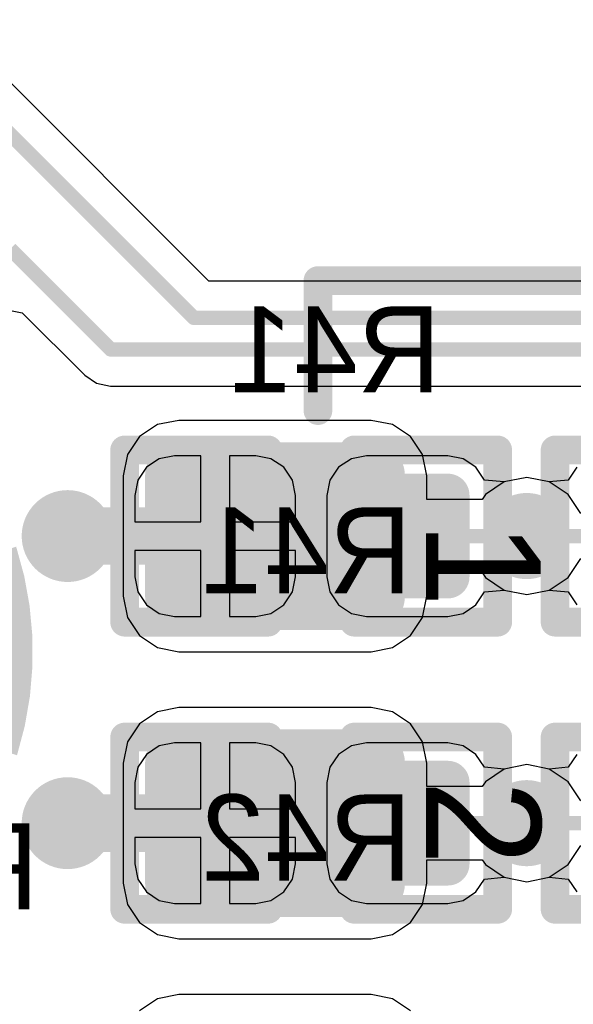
# Model space of a CAD drawing. Header units: millimetres. Extents: x 1.4 to 10.4, y 0 to 10.9.
# Tile 34 of 177: x 3.773 to 3.966, y 3.802 to 4.145. Entities that reach past the tile are written whole.
import ezdxf

# ---------------------------------------------------------------- set-up
doc = ezdxf.new("R2010")
doc.units = ezdxf.units.MM
doc.header["$MEASUREMENT"] = 0
for name, color, linetype in [('BottomLayer', 5, 'Continuous'), ('BottomOverlay', 54, 'Continuous'), ('BottomPaste', 16, 'Continuous'), ('BottomSolder', 6, 'Continuous'), ('DrillDrawing', 1, 'Continuous'), ('DrillGuide', 244, 'Continuous'), ('InternalPlane1', 76, 'Continuous'), ('InternalPlane2', 16, 'Continuous'), ('Mechanical32', 56, 'Continuous'), ('MultiLayer', 9, 'Continuous'), ('TopLayer', 1, 'Continuous'), ('TopOverlay', 2, 'Continuous'), ('TopPaste', 8, 'Continuous'), ('TopSolder', 216, 'Continuous')]:
    doc.layers.add(name, color=color, linetype=linetype)

msp = doc.modelspace()

# ---------------------------------------------------------------- linework, layer by layer
at = {"layer": 'BottomLayer'}
for p, q in [((3.8392791, 4.0537449), (3.748178, 4.144846)), ((5.6907209, 4.0537449), (3.8392791, 4.0537449)), ((3.7603953, 4.0455424), (3.7741743, 4.0428017)), ((3.7741743, 4.0428017), (3.795988, 4.020988)), ((3.795988, 4.020988), (3.8001227, 4.0182252)), ((3.8001227, 4.0182252), (3.805, 4.0172551)), ((3.805, 4.0172551), (4.0795184, 4.0172551)), ((3.8219667, 3.9919311), (3.8174868, 3.9889378)), ((3.827251, 3.9929822), (3.8219667, 3.9919311)), ((3.8364242, 3.9929822), (3.827251, 3.9929822)), ((3.8364242, 3.9700004), (3.8364242, 3.9929822)), ((3.8555974, 3.9929822), (3.8464242, 3.9929822)), ((3.8464242, 3.9929822), (3.8464242, 3.9700004)), ((3.8608817, 3.9919311), (3.8555974, 3.9929822)), ((3.8653616, 3.9889378), (3.8608817, 3.9919311)), ((3.8888959, 3.9919311), (3.884416, 3.9889378)), ((3.8941802, 3.9929822), (3.8888959, 3.9919311)), ((3.9225266, 3.9929822), (3.8941802, 3.9929822)), ((3.9278109, 3.9919311), (3.9225266, 3.9929822)), ((3.9322908, 3.9889378), (3.9278109, 3.9919311)), ((3.8174868, 3.9889378), (3.8144935, 3.9844579)), ((3.8683549, 3.9844579), (3.8653616, 3.9889378)), ((3.884416, 3.9889378), (3.8814227, 3.9844579)), ((3.9352841, 3.984458), (3.9322908, 3.9889378)), ((3.9674868, 3.9889378), (3.9644935, 3.984458)), ((3.95, 3.9853918), (3.9421966, 3.9838396)), ((3.9578034, 3.9838396), (3.95, 3.9853918)), ((3.8144935, 3.9844579), (3.8134424, 3.9791736)), ((3.869406, 3.9791736), (3.8683549, 3.9844579)), ((3.8814227, 3.9844579), (3.8803716, 3.9791736)), ((3.9421964, 3.9838396), (3.9352841, 3.984458)), ((3.9352841, 3.984458), (3.9352841, 3.984458)), ((3.9421965, 3.9838397), (3.9421964, 3.9838396)), ((3.9421966, 3.9838396), (3.9421965, 3.9838397)), ((3.9578035, 3.9838397), (3.9578034, 3.9838396)), ((3.9578036, 3.9838396), (3.9578035, 3.9838397)), ((3.9644935, 3.984458), (3.9578036, 3.9838396)), ((3.9644935, 3.984458), (3.9644935, 3.984458)), ((3.8134424, 3.9791736), (3.8134424, 3.9700004)), ((3.869406, 3.9700004), (3.869406, 3.9791736)), ((3.8803716, 3.9791736), (3.8803716, 3.9508272)), ((3.8134424, 3.9700004), (3.8364242, 3.9700004)), ((3.8464242, 3.9700004), (3.869406, 3.9700004)), ((3.8364242, 3.9600004), (3.8134424, 3.9600004)), ((3.8134424, 3.9600004), (3.8134424, 3.9508272)), ((3.8364242, 3.9370186), (3.8364242, 3.9600004)), ((3.869406, 3.9600004), (3.8464242, 3.9600004)), ((3.8464242, 3.9600004), (3.8464242, 3.9370186)), ((3.869406, 3.9508272), (3.869406, 3.9600004)), ((3.8134424, 3.9508272), (3.8144935, 3.9455429)), ((3.8683549, 3.9455429), (3.869406, 3.9508272)), ((3.8803716, 3.9508272), (3.8814227, 3.9455429)), ((3.8144935, 3.9455429), (3.8174868, 3.941063)), ((3.8653616, 3.941063), (3.8683549, 3.9455429)), ((3.8814227, 3.9455429), (3.884416, 3.941063)), ((3.9322908, 3.941063), (3.9352841, 3.9455428)), ((3.9352841, 3.9455428), (3.9421964, 3.9461604)), ((3.9352841, 3.9455428), (3.9352841, 3.9455428)), ((3.9352841, 3.9455428), (3.9352841, 3.9455428)), ((3.9421964, 3.9461604), (3.9421965, 3.9461603)), ((3.9421965, 3.9461603), (3.9421966, 3.9461604)), ((3.9421966, 3.9461604), (3.95, 3.9446082)), ((3.95, 3.9446082), (3.9578034, 3.9461604)), ((3.9578034, 3.9461604), (3.9578035, 3.9461603)), ((3.9578035, 3.9461603), (3.9578036, 3.9461604)), ((3.9578036, 3.9461604), (3.9644935, 3.9455428)), ((3.9644935, 3.9455428), (3.9644935, 3.9455428)), ((3.9644935, 3.9455428), (3.9644935, 3.9455428)), ((3.9644935, 3.9455428), (3.9674868, 3.941063)), ((3.8174868, 3.941063), (3.8219667, 3.9380697)), ((3.8608817, 3.9380697), (3.8653616, 3.941063)), ((3.884416, 3.941063), (3.8888959, 3.9380697)), ((3.9278109, 3.9380697), (3.9322908, 3.941063)), ((3.8219667, 3.9380697), (3.827251, 3.9370186)), ((3.827251, 3.9370186), (3.8364242, 3.9370186)), ((3.8464242, 3.9370186), (3.8555974, 3.9370186)), ((3.8555974, 3.9370186), (3.8608817, 3.9380697)), ((3.8888959, 3.9380697), (3.8941802, 3.9370186)), ((3.8941802, 3.9370186), (3.9225266, 3.9370186)), ((3.9225266, 3.9370186), (3.9278109, 3.9380697)), ((3.827251, 3.8929822), (3.8219667, 3.8919311)), ((3.8364242, 3.8929822), (3.827251, 3.8929822)), ((3.8364242, 3.8700004), (3.8364242, 3.8929822)), ((3.8555974, 3.8929822), (3.8464242, 3.8929822)), ((3.8464242, 3.8929822), (3.8464242, 3.8700004)), ((3.8608817, 3.8919311), (3.8555974, 3.8929822)), ((3.8941802, 3.8929822), (3.8888959, 3.8919311)), ((3.9225266, 3.8929822), (3.8941802, 3.8929822)), ((3.9278109, 3.8919311), (3.9225266, 3.8929822)), ((3.8174868, 3.8889378), (3.8144935, 3.8844579)), ((3.8219667, 3.8919311), (3.8174868, 3.8889378)), ((3.8653616, 3.8889378), (3.8608817, 3.8919311)), ((3.8683549, 3.8844579), (3.8653616, 3.8889378)), ((3.884416, 3.8889378), (3.8814227, 3.8844579)), ((3.8888959, 3.8919311), (3.884416, 3.8889378)), ((3.9322908, 3.8889378), (3.9278109, 3.8919311)), ((3.9352841, 3.884458), (3.9322908, 3.8889378)), ((3.9674868, 3.8889378), (3.9644935, 3.884458)), ((3.8144935, 3.8844579), (3.8134424, 3.8791736)), ((3.869406, 3.8791736), (3.8683549, 3.8844579)), ((3.8814227, 3.8844579), (3.8803716, 3.8791736)), ((3.9421964, 3.8838396), (3.9352841, 3.884458)), ((3.9352841, 3.884458), (3.9352841, 3.884458)), ((3.9421965, 3.8838397), (3.9421964, 3.8838396)), ((3.9421966, 3.8838396), (3.9421965, 3.8838397)), ((3.95, 3.8853918), (3.9421966, 3.8838396)), ((3.9578034, 3.8838396), (3.95, 3.8853918)), ((3.9578035, 3.8838397), (3.9578034, 3.8838396)), ((3.9578036, 3.8838396), (3.9578035, 3.8838397)), ((3.9644935, 3.884458), (3.9578036, 3.8838396)), ((3.9644935, 3.884458), (3.9644935, 3.884458)), ((3.8134424, 3.8791736), (3.8134424, 3.8700004)), ((3.869406, 3.8700004), (3.869406, 3.8791736)), ((3.8803716, 3.8791736), (3.8803716, 3.8508272)), ((3.8134424, 3.8700004), (3.8364242, 3.8700004)), ((3.8464242, 3.8700004), (3.869406, 3.8700004)), ((3.8364242, 3.8600004), (3.8134424, 3.8600004)), ((3.8134424, 3.8600004), (3.8134424, 3.8508272)), ((3.8364242, 3.8370186), (3.8364242, 3.8600004)), ((3.869406, 3.8600004), (3.8464242, 3.8600004)), ((3.8464242, 3.8600004), (3.8464242, 3.8370186)), ((3.869406, 3.8508272), (3.869406, 3.8600004)), ((3.8134424, 3.8508272), (3.8144935, 3.8455429)), ((3.8683549, 3.8455429), (3.869406, 3.8508272)), ((3.8803716, 3.8508272), (3.8814227, 3.8455429)), ((3.8144935, 3.8455429), (3.8174868, 3.841063)), ((3.8653616, 3.841063), (3.8683549, 3.8455429)), ((3.8814227, 3.8455429), (3.884416, 3.841063)), ((3.9322908, 3.841063), (3.9352841, 3.8455428)), ((3.9352841, 3.8455428), (3.9421964, 3.8461604)), ((3.9352841, 3.8455428), (3.9352841, 3.8455428)), ((3.9352841, 3.8455428), (3.9352841, 3.8455428)), ((3.9421964, 3.8461604), (3.9421965, 3.8461603)), ((3.9421965, 3.8461603), (3.9421966, 3.8461604)), ((3.9421966, 3.8461604), (3.95, 3.8446082)), ((3.95, 3.8446082), (3.9578034, 3.8461604)), ((3.9578034, 3.8461604), (3.9578035, 3.8461603)), ((3.9578035, 3.8461603), (3.9578036, 3.8461604)), ((3.9578036, 3.8461604), (3.9644935, 3.8455428)), ((3.9644935, 3.8455428), (3.9644935, 3.8455428)), ((3.9644935, 3.8455428), (3.9644935, 3.8455428)), ((3.9644935, 3.8455428), (3.9674868, 3.841063)), ((3.8174868, 3.841063), (3.8219667, 3.8380697)), ((3.8608817, 3.8380697), (3.8653616, 3.841063)), ((3.884416, 3.841063), (3.8888959, 3.8380697)), ((3.9278109, 3.8380697), (3.9322908, 3.841063)), ((3.8219667, 3.8380697), (3.827251, 3.8370186)), ((3.8555974, 3.8370186), (3.8608817, 3.8380697)), ((3.8888959, 3.8380697), (3.8941802, 3.8370186)), ((3.9225266, 3.8370186), (3.9278109, 3.8380697)), ((3.827251, 3.8370186), (3.8364242, 3.8370186)), ((3.8464242, 3.8370186), (3.8555974, 3.8370186)), ((3.8941802, 3.8370186), (3.9225266, 3.8370186))]:
    msp.add_line(p, q, dxfattribs=at)
for points, const_width in [([(3.7354331, 4.1395669), (3.834, 4.041)], 0.005), ([(3.77, 4.065), (3.805, 4.03)], 0.005), ([(3.834, 4.041), (5.696, 4.041)], 0.005), ([(3.805, 4.03), (5.705, 4.03)], 0.005), ([(3.79, 3.965), (3.7900004, 3.9650004)], 0.02), ([(3.7900004, 3.9650004), (3.8414242, 3.9650004)], 0.02), ([(3.9083534, 3.9650004), (3.9499996, 3.9650004)], 0.005), ([(3.9499996, 3.9650004), (3.95, 3.965)], 0.005), ([(3.95, 3.965), (3.9500004, 3.9650004)], 0.005), ([(3.9500004, 3.9650004), (3.9914242, 3.9650004)], 0.005), ([(3.79, 3.865), (3.7900004, 3.8650004)], 0.02), ([(3.7900004, 3.8650004), (3.8414242, 3.8650004)], 0.02), ([(3.9083534, 3.8650004), (3.9499996, 3.8650004)], 0.005), ([(3.9499996, 3.8650004), (3.95, 3.865)], 0.005), ([(3.95, 3.865), (3.9500004, 3.8650004)], 0.005), ([(3.9500004, 3.8650004), (3.9914242, 3.8650004)], 0.005)]:
    msp.add_lwpolyline(points, dxfattribs=dict(at, const_width=const_width))
for points, const_width in [([(3.83275, 4.041, 1), (3.83525, 4.041, 1)], 0.0025), ([(3.83275, 4.041, 1), (3.83525, 4.041, 1)], 0.0025), ([(3.80375, 4.03, 1), (3.80625, 4.03, 1)], 0.0025), ([(3.80375, 4.03, 1), (3.80625, 4.03, 1)], 0.0025), ([(3.8254794, 3.9791736, 1), (3.8290226, 3.9791736, 1)], 0.0035433), ([(3.8538258, 3.9791736, 1), (3.857369, 3.9791736, 1)], 0.0035433), ([(3.8924086, 3.9791736, 1), (3.8959518, 3.9791736, 1)], 0.0035433), ([(3.920755, 3.9791736, 1), (3.9242982, 3.9791736, 1)], 0.0035433), ([(3.784, 3.965, 1), (3.796, 3.965, 1)], 0.012), ([(3.785, 3.965, 1), (3.795, 3.965, 1)], 0.01), ([(3.7850004, 3.9650004, 1), (3.7950004, 3.9650004, 1)], 0.01), ([(3.7850004, 3.9650004, 1), (3.7950004, 3.9650004, 1)], 0.01), ([(3.8364242, 3.9650004, 1), (3.8464242, 3.9650004, 1)], 0.01), ([(3.945, 3.965, 1), (3.955, 3.965, 1)], 0.01), ([(3.9071034, 3.9650004, 1), (3.9096034, 3.9650004, 1)], 0.0025), ([(3.9487496, 3.9650004, 1), (3.9512496, 3.9650004, 1)], 0.0025), ([(3.9487496, 3.9650004, 1), (3.9512496, 3.9650004, 1)], 0.0025), ([(3.94875, 3.965, 1), (3.95125, 3.965, 1)], 0.0025), ([(3.94875, 3.965, 1), (3.95125, 3.965, 1)], 0.0025), ([(3.9487504, 3.9650004, 1), (3.9512504, 3.9650004, 1)], 0.0025), ([(3.9487504, 3.9650004, 1), (3.9512504, 3.9650004, 1)], 0.0025), ([(3.8254794, 3.9508272, 1), (3.8290226, 3.9508272, 1)], 0.0035433), ([(3.8538258, 3.9508272, 1), (3.857369, 3.9508272, 1)], 0.0035433), ([(3.8924086, 3.9508272, 1), (3.8959518, 3.9508272, 1)], 0.0035433), ([(3.920755, 3.9508272, 1), (3.9242982, 3.9508272, 1)], 0.0035433), ([(3.8254794, 3.8791736, 1), (3.8290226, 3.8791736, 1)], 0.0035433), ([(3.8538258, 3.8791736, 1), (3.857369, 3.8791736, 1)], 0.0035433), ([(3.8924086, 3.8791736, 1), (3.8959518, 3.8791736, 1)], 0.0035433), ([(3.920755, 3.8791736, 1), (3.9242982, 3.8791736, 1)], 0.0035433), ([(3.784, 3.865, 1), (3.796, 3.865, 1)], 0.012), ([(3.785, 3.865, 1), (3.795, 3.865, 1)], 0.01), ([(3.7850004, 3.8650004, 1), (3.7950004, 3.8650004, 1)], 0.01), ([(3.7850004, 3.8650004, 1), (3.7950004, 3.8650004, 1)], 0.01), ([(3.8364242, 3.8650004, 1), (3.8464242, 3.8650004, 1)], 0.01), ([(3.945, 3.865, 1), (3.955, 3.865, 1)], 0.01), ([(3.9071034, 3.8650004, 1), (3.9096034, 3.8650004, 1)], 0.0025), ([(3.9487496, 3.8650004, 1), (3.9512496, 3.8650004, 1)], 0.0025), ([(3.9487496, 3.8650004, 1), (3.9512496, 3.8650004, 1)], 0.0025), ([(3.94875, 3.865, 1), (3.95125, 3.865, 1)], 0.0025), ([(3.94875, 3.865, 1), (3.95125, 3.865, 1)], 0.0025), ([(3.9487504, 3.8650004, 1), (3.9512504, 3.8650004, 1)], 0.0025), ([(3.9487504, 3.8650004, 1), (3.9512504, 3.8650004, 1)], 0.0025), ([(3.8254794, 3.8508272, 1), (3.8290226, 3.8508272, 1)], 0.0035433), ([(3.8538258, 3.8508272, 1), (3.857369, 3.8508272, 1)], 0.0035433), ([(3.8924086, 3.8508272, 1), (3.8959518, 3.8508272, 1)], 0.0035433), ([(3.920755, 3.8508272, 1), (3.9242982, 3.8508272, 1)], 0.0035433)]:
    msp.add_lwpolyline(points, format="xyb", close=True, dxfattribs=dict(at, const_width=const_width))
for points in [[(3.827251, 3.9472839), (3.8555974, 3.9472839), (3.827251, 3.9827169), (3.8555974, 3.9827169)], [(3.8941802, 3.9472839), (3.9225266, 3.9472839), (3.8941802, 3.9827169), (3.9225266, 3.9827169)], [(3.8237077, 3.9508272), (3.8591407, 3.9508272), (3.8237077, 3.9791736), (3.8591407, 3.9791736)], [(3.8906369, 3.9508272), (3.9260699, 3.9508272), (3.8906369, 3.9791736), (3.9260699, 3.9791736)], [(3.827251, 3.8472839), (3.8555974, 3.8472839), (3.827251, 3.8827169), (3.8555974, 3.8827169)], [(3.8941802, 3.8472839), (3.9225266, 3.8472839), (3.8941802, 3.8827169), (3.9225266, 3.8827169)], [(3.8237077, 3.8508272), (3.8591407, 3.8508272), (3.8237077, 3.8791736), (3.8591407, 3.8791736)], [(3.8906369, 3.8508272), (3.9260699, 3.8508272), (3.8906369, 3.8791736), (3.9260699, 3.8791736)]]:
    msp.add_solid(points, dxfattribs=at)
at = {"layer": 'BottomOverlay', "const_width": 0.01}
for points in [[(3.8098888, 3.9350004), (3.8098888, 3.9950004)], [(3.8098888, 3.9950004), (3.8598888, 3.9950004)], [(3.8898888, 3.9950004), (3.9398888, 3.9950004)], [(3.9398888, 3.9350004), (3.9398888, 3.9950004)], [(3.9598888, 3.9350004), (3.9598888, 3.9950004)], [(3.9598888, 3.9950004), (4.0098888, 3.9950004)], [(3.8098888, 3.9350004), (3.8598888, 3.9350004)], [(3.8898888, 3.9350004), (3.9398888, 3.9350004)], [(3.9598888, 3.9350004), (4.0098888, 3.9350004)], [(3.8098888, 3.8350004), (3.8098888, 3.8950004)], [(3.8098888, 3.8950004), (3.8598888, 3.8950004)], [(3.8898888, 3.8950004), (3.9398888, 3.8950004)], [(3.9398888, 3.8350004), (3.9398888, 3.8950004)], [(3.9598888, 3.8350004), (3.9598888, 3.8950004)], [(3.9598888, 3.8950004), (4.0098888, 3.8950004)], [(3.8098888, 3.8350004), (3.8598888, 3.8350004)], [(3.8898888, 3.8350004), (3.9398888, 3.8350004)], [(3.9598888, 3.8350004), (4.0098888, 3.8350004)]]:
    msp.add_lwpolyline(points, dxfattribs=at)
at = {"layer": 'BottomOverlay', "const_width": 0.005}
for points in [[(3.8073888, 3.9950004, 1), (3.8123888, 3.9950004, 1)], [(3.8073888, 3.9950004, 1), (3.8123888, 3.9950004, 1)], [(3.8573888, 3.9950004, 1), (3.8623888, 3.9950004, 1)], [(3.8873888, 3.9950004, 1), (3.8923888, 3.9950004, 1)], [(3.9373888, 3.9950004, 1), (3.9423888, 3.9950004, 1)], [(3.9373888, 3.9950004, 1), (3.9423888, 3.9950004, 1)], [(3.9573888, 3.9950004, 1), (3.9623888, 3.9950004, 1)], [(3.9573888, 3.9950004, 1), (3.9623888, 3.9950004, 1)], [(3.8073888, 3.9350004, 1), (3.8123888, 3.9350004, 1)], [(3.8073888, 3.9350004, 1), (3.8123888, 3.9350004, 1)], [(3.8573888, 3.9350004, 1), (3.8623888, 3.9350004, 1)], [(3.8873888, 3.9350004, 1), (3.8923888, 3.9350004, 1)], [(3.9373888, 3.9350004, 1), (3.9423888, 3.9350004, 1)], [(3.9373888, 3.9350004, 1), (3.9423888, 3.9350004, 1)], [(3.9573888, 3.9350004, 1), (3.9623888, 3.9350004, 1)], [(3.9573888, 3.9350004, 1), (3.9623888, 3.9350004, 1)], [(3.8073888, 3.8950004, 1), (3.8123888, 3.8950004, 1)], [(3.8073888, 3.8950004, 1), (3.8123888, 3.8950004, 1)], [(3.8573888, 3.8950004, 1), (3.8623888, 3.8950004, 1)], [(3.8873888, 3.8950004, 1), (3.8923888, 3.8950004, 1)], [(3.9373888, 3.8950004, 1), (3.9423888, 3.8950004, 1)], [(3.9373888, 3.8950004, 1), (3.9423888, 3.8950004, 1)], [(3.9573888, 3.8950004, 1), (3.9623888, 3.8950004, 1)], [(3.9573888, 3.8950004, 1), (3.9623888, 3.8950004, 1)], [(3.8073888, 3.8350004, 1), (3.8123888, 3.8350004, 1)], [(3.8073888, 3.8350004, 1), (3.8123888, 3.8350004, 1)], [(3.8573888, 3.8350004, 1), (3.8623888, 3.8350004, 1)], [(3.8873888, 3.8350004, 1), (3.8923888, 3.8350004, 1)], [(3.9373888, 3.8350004, 1), (3.9423888, 3.8350004, 1)], [(3.9373888, 3.8350004, 1), (3.9423888, 3.8350004, 1)], [(3.9573888, 3.8350004, 1), (3.9623888, 3.8350004, 1)], [(3.9573888, 3.8350004, 1), (3.9623888, 3.8350004, 1)]]:
    msp.add_lwpolyline(points, format="xyb", close=True, dxfattribs=at)
at = {"layer": 'BottomOverlay', "const_width": 0.01}
msp.add_lwpolyline([(3.7673253, 3.9597584, -0.1549629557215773), (3.7676044, 3.8901476)], format="xyb", dxfattribs=at)
at = {"layer": 'BottomPaste', "const_width": 0.0035433}
for points in [[(3.8254794, 3.9791736, 1), (3.8290226, 3.9791736, 1)], [(3.8538258, 3.9791736, 1), (3.857369, 3.9791736, 1)], [(3.8924086, 3.9791736, 1), (3.8959518, 3.9791736, 1)], [(3.920755, 3.9791736, 1), (3.9242982, 3.9791736, 1)], [(3.8254794, 3.9508272, 1), (3.8290226, 3.9508272, 1)], [(3.8538258, 3.9508272, 1), (3.857369, 3.9508272, 1)], [(3.8924086, 3.9508272, 1), (3.8959518, 3.9508272, 1)], [(3.920755, 3.9508272, 1), (3.9242982, 3.9508272, 1)], [(3.8254794, 3.8791736, 1), (3.8290226, 3.8791736, 1)], [(3.8538258, 3.8791736, 1), (3.857369, 3.8791736, 1)], [(3.8924086, 3.8791736, 1), (3.8959518, 3.8791736, 1)], [(3.920755, 3.8791736, 1), (3.9242982, 3.8791736, 1)], [(3.8254794, 3.8508272, 1), (3.8290226, 3.8508272, 1)], [(3.8538258, 3.8508272, 1), (3.857369, 3.8508272, 1)], [(3.8924086, 3.8508272, 1), (3.8959518, 3.8508272, 1)], [(3.920755, 3.8508272, 1), (3.9242982, 3.8508272, 1)]]:
    msp.add_lwpolyline(points, format="xyb", close=True, dxfattribs=at)
at = {"layer": 'BottomPaste'}
for points in [[(3.827251, 3.9472839), (3.8555974, 3.9472839), (3.827251, 3.9827169), (3.8555974, 3.9827169)], [(3.8941802, 3.9472839), (3.9225266, 3.9472839), (3.8941802, 3.9827169), (3.9225266, 3.9827169)], [(3.8237077, 3.9508272), (3.8591407, 3.9508272), (3.8237077, 3.9791736), (3.8591407, 3.9791736)], [(3.8906369, 3.9508272), (3.9260699, 3.9508272), (3.8906369, 3.9791736), (3.9260699, 3.9791736)], [(3.827251, 3.8472839), (3.8555974, 3.8472839), (3.827251, 3.8827169), (3.8555974, 3.8827169)], [(3.8941802, 3.8472839), (3.9225266, 3.8472839), (3.8941802, 3.8827169), (3.9225266, 3.8827169)], [(3.8237077, 3.8508272), (3.8591407, 3.8508272), (3.8237077, 3.8791736), (3.8591407, 3.8791736)], [(3.8906369, 3.8508272), (3.9260699, 3.8508272), (3.8906369, 3.8791736), (3.9260699, 3.8791736)]]:
    msp.add_solid(points, dxfattribs=at)
at = {"layer": 'BottomSolder', "const_width": 0.0075433}
for points in [[(3.8234794, 3.9791736, 1), (3.8310226, 3.9791736, 1)], [(3.8518258, 3.9791736, 1), (3.859369, 3.9791736, 1)], [(3.8904086, 3.9791736, 1), (3.8979518, 3.9791736, 1)], [(3.918755, 3.9791736, 1), (3.9262982, 3.9791736, 1)], [(3.8234794, 3.9508272, 1), (3.8310226, 3.9508272, 1)], [(3.8518258, 3.9508272, 1), (3.859369, 3.9508272, 1)], [(3.8904086, 3.9508272, 1), (3.8979518, 3.9508272, 1)], [(3.918755, 3.9508272, 1), (3.9262982, 3.9508272, 1)], [(3.8234794, 3.8791736, 1), (3.8310226, 3.8791736, 1)], [(3.8518258, 3.8791736, 1), (3.859369, 3.8791736, 1)], [(3.8904086, 3.8791736, 1), (3.8979518, 3.8791736, 1)], [(3.918755, 3.8791736, 1), (3.9262982, 3.8791736, 1)], [(3.8234794, 3.8508272, 1), (3.8310226, 3.8508272, 1)], [(3.8518258, 3.8508272, 1), (3.859369, 3.8508272, 1)], [(3.8904086, 3.8508272, 1), (3.8979518, 3.8508272, 1)], [(3.918755, 3.8508272, 1), (3.9262982, 3.8508272, 1)]]:
    msp.add_lwpolyline(points, format="xyb", close=True, dxfattribs=at)
at = {"layer": 'BottomSolder'}
for points in [[(3.827251, 3.9432839), (3.8555974, 3.9432839), (3.827251, 3.9867169), (3.8555974, 3.9867169)], [(3.8941802, 3.9432839), (3.9225266, 3.9432839), (3.8941802, 3.9867169), (3.9225266, 3.9867169)], [(3.8197077, 3.9508272), (3.8631407, 3.9508272), (3.8197077, 3.9791736), (3.8631407, 3.9791736)], [(3.8866369, 3.9508272), (3.9300699, 3.9508272), (3.8866369, 3.9791736), (3.9300699, 3.9791736)], [(3.827251, 3.8432839), (3.8555974, 3.8432839), (3.827251, 3.8867169), (3.8555974, 3.8867169)], [(3.8941802, 3.8432839), (3.9225266, 3.8432839), (3.8941802, 3.8867169), (3.9225266, 3.8867169)], [(3.8197077, 3.8508272), (3.8631407, 3.8508272), (3.8197077, 3.8791736), (3.8631407, 3.8791736)], [(3.8866369, 3.8508272), (3.9300699, 3.8508272), (3.8866369, 3.8791736), (3.9300699, 3.8791736)]]:
    msp.add_solid(points, dxfattribs=at)
at = {"layer": 'DrillDrawing'}
for points, const_width in [([(3.787, 3.965, 1), (3.793, 3.965, 1)], 0.006), ([(3.9475, 3.965, 1), (3.9525, 3.965, 1)], 0.005), ([(3.787, 3.865, 1), (3.793, 3.865, 1)], 0.006), ([(3.9475, 3.865, 1), (3.9525, 3.865, 1)], 0.005)]:
    msp.add_lwpolyline(points, format="xyb", close=True, dxfattribs=dict(at, const_width=const_width))
at = {"layer": 'DrillGuide'}
for points, const_width in [([(3.787, 3.965, 1), (3.793, 3.965, 1)], 0.006), ([(3.9475, 3.965, 1), (3.9525, 3.965, 1)], 0.005), ([(3.787, 3.865, 1), (3.793, 3.865, 1)], 0.006), ([(3.9475, 3.865, 1), (3.9525, 3.865, 1)], 0.005)]:
    msp.add_lwpolyline(points, format="xyb", close=True, dxfattribs=dict(at, const_width=const_width))
at = {"layer": 'InternalPlane1', "const_width": 0.015}
for points in [[(3.9425, 3.965, 1), (3.9575, 3.965, 1)], [(3.9425, 3.865, 1), (3.9575, 3.865, 1)]]:
    msp.add_lwpolyline(points, format="xyb", close=True, dxfattribs=at)
at = {"layer": 'InternalPlane2'}
for points, const_width in [([(3.782, 3.965, 1), (3.798, 3.965, 1)], 0.016), ([(3.9425, 3.965, 1), (3.9575, 3.965, 1)], 0.015), ([(3.782, 3.865, 1), (3.798, 3.865, 1)], 0.016), ([(3.9425, 3.865, 1), (3.9575, 3.865, 1)], 0.015)]:
    msp.add_lwpolyline(points, format="xyb", close=True, dxfattribs=dict(at, const_width=const_width))
at = {"layer": 'MultiLayer'}
for points, const_width in [([(3.784, 3.965, 1), (3.796, 3.965, 1)], 0.012), ([(3.945, 3.965, 1), (3.955, 3.965, 1)], 0.01), ([(3.784, 3.865, 1), (3.796, 3.865, 1)], 0.012), ([(3.945, 3.865, 1), (3.955, 3.865, 1)], 0.01)]:
    msp.add_lwpolyline(points, format="xyb", close=True, dxfattribs=dict(at, const_width=const_width))
at = {"layer": 'TopLayer'}
for p, q in [((3.8213429, 4.0038206), (3.8150659, 3.9996264)), ((3.8287471, 4.0052934), (3.8213429, 4.0038206)), ((3.8958337, 4.0052934), (3.8287471, 4.0052934)), ((3.9032379, 4.0038206), (3.8958337, 4.0052934)), ((3.9095149, 3.9996264), (3.9032379, 4.0038206)), ((3.8150659, 3.9996264), (3.8108717, 3.9933494)), ((3.9137091, 3.9933494), (3.9095149, 3.9996264)), ((3.8108717, 3.9933494), (3.8093989, 3.9859452)), ((3.9151819, 3.9859452), (3.9137091, 3.9933494)), ((3.8093989, 3.9859452), (3.8093989, 3.9440556)), ((3.9151819, 3.9777453), (3.9151819, 3.9859452)), ((3.95, 3.9853918), (3.9421964, 3.9838396)), ((3.9578036, 3.9838396), (3.95, 3.9853918)), ((3.9421964, 3.9838396), (3.9355808, 3.9794192)), ((3.9644192, 3.9794192), (3.9578036, 3.9838396)), ((3.9355808, 3.9794192), (3.9344623, 3.9777453)), ((3.9688396, 3.9728036), (3.9644192, 3.9794192)), ((3.9344623, 3.9777453), (3.9151819, 3.9777453)), ((3.9644192, 3.9505808), (3.9688396, 3.9571964)), ((3.9151819, 3.9440556), (3.9151819, 3.9522555)), ((3.9151819, 3.9522555), (3.9344618, 3.9522555)), ((3.9344618, 3.9522555), (3.9355808, 3.9505808)), ((3.9355808, 3.9505808), (3.9421964, 3.9461604)), ((3.9578036, 3.9461604), (3.9644192, 3.9505808)), ((3.8093989, 3.9440556), (3.8108717, 3.9366514)), ((3.9137091, 3.9366514), (3.9151819, 3.9440556)), ((3.9421964, 3.9461604), (3.95, 3.9446082)), ((3.95, 3.9446082), (3.9578036, 3.9461604)), ((3.8108717, 3.9366514), (3.8150659, 3.9303744)), ((3.9095149, 3.9303744), (3.9137091, 3.9366514)), ((3.8150659, 3.9303744), (3.8213429, 3.9261802)), ((3.9032379, 3.9261802), (3.9095149, 3.9303744)), ((3.8213429, 3.9261802), (3.8287471, 3.9247074)), ((3.8287471, 3.9247074), (3.8958337, 3.9247074)), ((3.8958337, 3.9247074), (3.9032379, 3.9261802)), ((3.8213429, 3.9038206), (3.8150659, 3.8996264)), ((3.8287471, 3.9052934), (3.8213429, 3.9038206)), ((3.8958337, 3.9052934), (3.8287471, 3.9052934)), ((3.9032379, 3.9038206), (3.8958337, 3.9052934)), ((3.9095149, 3.8996264), (3.9032379, 3.9038206)), ((3.8150659, 3.8996264), (3.8108717, 3.8933494)), ((3.9137091, 3.8933494), (3.9095149, 3.8996264)), ((3.8108717, 3.8933494), (3.8093989, 3.8859452)), ((3.9151819, 3.8859452), (3.9137091, 3.8933494)), ((3.8093989, 3.8859452), (3.8093989, 3.8440556)), ((3.9151819, 3.8777453), (3.9151819, 3.8859452)), ((3.9421964, 3.8838396), (3.9355808, 3.8794192)), ((3.95, 3.8853918), (3.9421964, 3.8838396)), ((3.9578036, 3.8838396), (3.95, 3.8853918)), ((3.9644192, 3.8794192), (3.9578036, 3.8838396)), ((3.9355808, 3.8794192), (3.9344623, 3.8777453)), ((3.9688396, 3.8728036), (3.9644192, 3.8794192)), ((3.9344623, 3.8777453), (3.9151819, 3.8777453)), ((3.9644192, 3.8505808), (3.9688396, 3.8571964)), ((3.9151819, 3.8440556), (3.9151819, 3.8522555)), ((3.9151819, 3.8522555), (3.9344618, 3.8522555)), ((3.9344618, 3.8522555), (3.9355808, 3.8505808)), ((3.9355808, 3.8505808), (3.9421964, 3.8461604)), ((3.9578036, 3.8461604), (3.9644192, 3.8505808)), ((3.9421964, 3.8461604), (3.95, 3.8446082)), ((3.95, 3.8446082), (3.9578036, 3.8461604)), ((3.8093989, 3.8440556), (3.8108717, 3.8366514)), ((3.9137091, 3.8366514), (3.9151819, 3.8440556)), ((3.8108717, 3.8366514), (3.8150659, 3.8303744)), ((3.9095149, 3.8303744), (3.9137091, 3.8366514)), ((3.8150659, 3.8303744), (3.8213429, 3.8261802)), ((3.9032379, 3.8261802), (3.9095149, 3.8303744)), ((3.8213429, 3.8261802), (3.8287471, 3.8247074)), ((3.8287471, 3.8247074), (3.8958337, 3.8247074)), ((3.8958337, 3.8247074), (3.9032379, 3.8261802)), ((3.8213429, 3.8038206), (3.8150659, 3.7996264)), ((3.8287471, 3.8052934), (3.8213429, 3.8038206)), ((3.8958337, 3.8052934), (3.8287471, 3.8052934)), ((3.9032379, 3.8038206), (3.8958337, 3.8052934)), ((3.9095149, 3.7996264), (3.9032379, 3.8038206))]:
    msp.add_line(p, q, dxfattribs=at)
for points, const_width in [([(3.8242589, 3.9859452, 1), (3.8332353, 3.9859452, 1)], 0.0089764), ([(3.8913455, 3.9859452, 1), (3.9003219, 3.9859452, 1)], 0.0089764), ([(3.784, 3.965, 1), (3.796, 3.965, 1)], 0.012), ([(3.945, 3.965, 1), (3.955, 3.965, 1)], 0.01), ([(3.8610404, 3.9650004, 1), (3.8635404, 3.9650004, 1)], 0.0025), ([(3.9487496, 3.9650004, 1), (3.9512496, 3.9650004, 1)], 0.0025), ([(3.9487496, 3.9650004, 1), (3.9512496, 3.9650004, 1)], 0.0025), ([(3.94875, 3.965, 1), (3.95125, 3.965, 1)], 0.0025), ([(3.8242589, 3.9440556, 1), (3.8332353, 3.9440556, 1)], 0.0089764), ([(3.8913455, 3.9440556, 1), (3.9003219, 3.9440556, 1)], 0.0089764), ([(3.8242589, 3.8859452, 1), (3.8332353, 3.8859452, 1)], 0.0089764), ([(3.8913455, 3.8859452, 1), (3.9003219, 3.8859452, 1)], 0.0089764), ([(3.784, 3.865, 1), (3.796, 3.865, 1)], 0.012), ([(3.945, 3.865, 1), (3.955, 3.865, 1)], 0.01), ([(3.8610404, 3.8650004, 1), (3.8635404, 3.8650004, 1)], 0.0025), ([(3.9487496, 3.8650004, 1), (3.9512496, 3.8650004, 1)], 0.0025), ([(3.9487496, 3.8650004, 1), (3.9512496, 3.8650004, 1)], 0.0025), ([(3.94875, 3.865, 1), (3.95125, 3.865, 1)], 0.0025), ([(3.8242589, 3.8440556, 1), (3.8332353, 3.8440556, 1)], 0.0089764), ([(3.8913455, 3.8440556, 1), (3.9003219, 3.8440556, 1)], 0.0089764)]:
    msp.add_lwpolyline(points, format="xyb", close=True, dxfattribs=dict(at, const_width=const_width))
at = {"layer": 'TopLayer', "const_width": 0.005}
for points in [[(3.8622904, 3.9650004), (3.9499996, 3.9650004)], [(3.9499996, 3.9650004), (3.95, 3.965)], [(3.8622904, 3.8650004), (3.9499996, 3.8650004)], [(3.9499996, 3.8650004), (3.95, 3.865)]]:
    msp.add_lwpolyline(points, dxfattribs=at)
at = {"layer": 'TopLayer'}
for points in [[(3.8287471, 3.9350792), (3.8958337, 3.9350792), (3.8287471, 3.9949216), (3.8958337, 3.9949216)], [(3.8197707, 3.9440556), (3.9048101, 3.9440556), (3.8197707, 3.9859452), (3.9048101, 3.9859452)], [(3.8287471, 3.8350792), (3.8958337, 3.8350792), (3.8287471, 3.8949216), (3.8958337, 3.8949216)], [(3.8197707, 3.8440556), (3.9048101, 3.8440556), (3.8197707, 3.8859452), (3.9048101, 3.8859452)]]:
    msp.add_solid(points, dxfattribs=at)
at = {"layer": 'TopOverlay', "const_width": 0.01}
for points in [[(3.877251, 4.0087012), (3.877251, 4.0539768)], [(3.877251, 4.0539768), (4.1725266, 4.0539768)]]:
    msp.add_lwpolyline(points, dxfattribs=at)
at = {"layer": 'TopOverlay', "const_width": 0.005}
for points in [[(3.874751, 4.0539768, 1), (3.879751, 4.0539768, 1)], [(3.874751, 4.0539768, 1), (3.879751, 4.0539768, 1)], [(3.874751, 4.0087012, 1), (3.879751, 4.0087012, 1)]]:
    msp.add_lwpolyline(points, format="xyb", close=True, dxfattribs=at)
at = {"layer": 'TopPaste', "const_width": 0.0089764}
for points in [[(3.8242589, 3.9859452, 1), (3.8332353, 3.9859452, 1)], [(3.8913455, 3.9859452, 1), (3.9003219, 3.9859452, 1)], [(3.8242589, 3.9440556, 1), (3.8332353, 3.9440556, 1)], [(3.8913455, 3.9440556, 1), (3.9003219, 3.9440556, 1)], [(3.8242589, 3.8859452, 1), (3.8332353, 3.8859452, 1)], [(3.8913455, 3.8859452, 1), (3.9003219, 3.8859452, 1)], [(3.8242589, 3.8440556, 1), (3.8332353, 3.8440556, 1)], [(3.8913455, 3.8440556, 1), (3.9003219, 3.8440556, 1)]]:
    msp.add_lwpolyline(points, format="xyb", close=True, dxfattribs=at)
at = {"layer": 'TopPaste'}
for points in [[(3.8287471, 3.9350792), (3.8958337, 3.9350792), (3.8287471, 3.9949216), (3.8958337, 3.9949216)], [(3.8197707, 3.9440556), (3.9048101, 3.9440556), (3.8197707, 3.9859452), (3.9048101, 3.9859452)], [(3.8287471, 3.8350792), (3.8958337, 3.8350792), (3.8287471, 3.8949216), (3.8958337, 3.8949216)], [(3.8197707, 3.8440556), (3.9048101, 3.8440556), (3.8197707, 3.8859452), (3.9048101, 3.8859452)]]:
    msp.add_solid(points, dxfattribs=at)
at = {"layer": 'TopSolder', "const_width": 0.0117323}
for points in [[(3.822881, 3.9859452, 1), (3.8346132, 3.9859452, 1)], [(3.8899676, 3.9859452, 1), (3.9016998, 3.9859452, 1)], [(3.822881, 3.9440556, 1), (3.8346132, 3.9440556, 1)], [(3.8899676, 3.9440556, 1), (3.9016998, 3.9440556, 1)], [(3.822881, 3.8859452, 1), (3.8346132, 3.8859452, 1)], [(3.8899676, 3.8859452, 1), (3.9016998, 3.8859452, 1)], [(3.822881, 3.8440556, 1), (3.8346132, 3.8440556, 1)], [(3.8899676, 3.8440556, 1), (3.9016998, 3.8440556, 1)]]:
    msp.add_lwpolyline(points, format="xyb", close=True, dxfattribs=at)
at = {"layer": 'TopSolder'}
for points in [[(3.8287471, 3.9323233), (3.8958337, 3.9323233), (3.8287471, 3.9976775), (3.8958337, 3.9976775)], [(3.8170148, 3.9440556), (3.907566, 3.9440556), (3.8170148, 3.9859452), (3.907566, 3.9859452)], [(3.8287471, 3.8323233), (3.8958337, 3.8323233), (3.8287471, 3.8976775), (3.8958337, 3.8976775)], [(3.8170148, 3.8440556), (3.907566, 3.8440556), (3.8170148, 3.8859452), (3.907566, 3.8859452)]]:
    msp.add_solid(points, dxfattribs=at)

# ---------------------------------------------------------------- texts
at = {"layer": 'BottomOverlay', "text_generation_flag": 2}
for s, p in [('R41', (3.92, 4.015)), ('R42', (3.78, 3.835))]:
    msp.add_text(s, height=0.03, rotation=360, dxfattribs=at).set_placement(p)
at = {"layer": 'Mechanical32', "text_generation_flag": 2}
for s, p in [('R41', (3.91, 3.945)), ('R42', (3.91, 3.845))]:
    msp.add_text(s, height=0.03, rotation=360, dxfattribs=at).set_placement(p)
at = {"layer": 'TopOverlay'}
for s, p in [('1', (3.9148888, 3.9700004)), ('2', (3.9148888, 3.8800004))]:
    msp.add_text(s, height=0.04, rotation=270, dxfattribs=at).set_placement(p)

doc.saveas('drawing.dxf')
